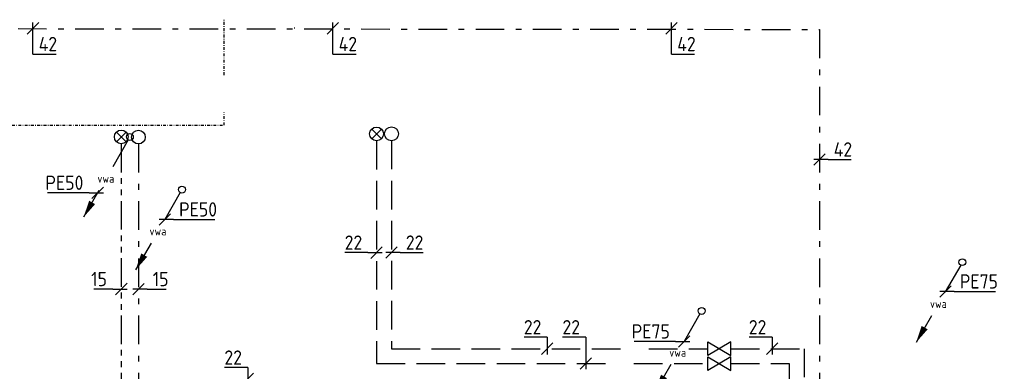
# Model space of a CAD drawing. Header units: millimetres. Extents: x -67014 to 38135, y 8979 to 53413.
# Tile 11 of 18: x -32247 to -23641, y 16451 to 19522. Entities that reach past the tile are written whole.
import ezdxf
from ezdxf.enums import TextEntityAlignment as Align

# ---------------------------------------------------------------- set-up
doc = ezdxf.new("R2010")
doc.units = ezdxf.units.MM
doc.header["$LTSCALE"] = 50
for name, pattern in [('2322109', [10, 5, -2, 1, -2]), ('2322110', [10, 5, -1, 1, -1, 1, -1]), ('2322170', [45, 5, -2, 5, -2, 5, -2, 5, -2, 5, -2, 5, -5]), ('KOUDWATER', [8.4, 4.8, -1.2, 1.2, -1.2]), ('KOUDWATERTAP', [1.1, 0.5, -0.25, 0.1, -0.25])]:
    doc.linetypes.add(name, pattern=pattern)
for name, color, linetype in [('52-KOUD', 3, 'KOUDWATER'), ('Bestaande grijswater', 6, 'KOUDWATERTAP'), ('WL5232--', 192, 'Continuous'), ('WL531---', 132, 'Continuous'), ('WL532---', 12, 'Continuous'), ('WL5331--', 4, 'Continuous'), ('WL561---', 10, 'Continuous'), ('WM5232--', 2, 'Continuous'), ('WM531---', 2, 'Continuous'), ('WM532---', 2, 'Continuous')]:
    doc.layers.add(name, color=color, linetype=linetype)
doc.styles.add('BURO-018', font='ISO96.shx', dxfattribs={"height": 90})
doc.styles.add('BURO-025', font='ISO96.shx', dxfattribs={"height": 125})

# ---------------------------------------------------------------- blocks, each defined once
blk = doc.blocks.new('LDV2')
at = {"color": 0, "linetype": 'Continuous'}
for p, q in [((-0.25, -0.43), (-2.5, -4.33)), ((-4.5, -7.79), (-6.75, -11.69))]:
    blk.add_line(p, q, dxfattribs=at)
blk.add_lwpolyline([(-6.75, -11.69, 0, 1, 0), (-5.5, -9.53, 1, 1, 0)], format="xyseb", dxfattribs=at)
blk.add_circle((0, 0), 0.5, dxfattribs=at)
at = {"color": 0, "linetype": 'Continuous', "style": 'BURO-018'}
blk.add_attdef('LD_TEXT1', text='', height=1.8, dxfattribs=at).set_placement((-3.5, -6.06), align=Align.MIDDLE)
blk = doc.blocks.new('*U124', base_point=(-32844.4, 14198.6))
at = {"color": 0, "linetype": 'Continuous'}
for p, q in [((-32794.4, 14248.6), (-32894.4, 14148.6)), ((-32769.4, 14198.6), (-32894.4, 14198.6)), ((-32769.4, 14198.6), (-32406.9, 14198.6))]:
    blk.add_line(p, q, dxfattribs=at)
at = {"color": 0, "linetype": 'Continuous', "style": 'BURO-025'}
blk.add_text('PE50', height=125, dxfattribs=at).set_placement((-32719.4, 14223.6))
blk = doc.blocks.new('23222202')
at = {"color": 0, "linetype": 'Continuous'}
blk.add_circle((0, 0), 1.5, dxfattribs=at)
at = {"color": 0, "linetype": 'Continuous', "style": 'BURO-018', "flags": 1}
blk.add_attdef('CV_MATCODE', (0, 0), '', height=1.8, dxfattribs=at)
blk = doc.blocks.new('*U125', base_point=(-26433.6, 16722.7))
at = {"color": 0, "linetype": 'Continuous'}
for p, q in [((-26383.6, 16772.7), (-26483.6, 16672.7)), ((-26358.6, 16722.7), (-26483.6, 16722.7)), ((-26358.6, 16722.7), (-25996.1, 16722.7))]:
    blk.add_line(p, q, dxfattribs=at)
at = {"color": 0, "linetype": 'Continuous', "style": 'BURO-025'}
blk.add_text('PE75', height=125, dxfattribs=at).set_placement((-26308.6, 16747.7))
blk = doc.blocks.new('23222203')
at = {"color": 0, "linetype": 'Continuous'}
for p, q in [((-1.06, -1.06), (1.06, 1.06)), ((-1.06, 1.06), (1.06, -1.06))]:
    blk.add_line(p, q, dxfattribs=at)
blk.add_circle((0, 0), 1.5, dxfattribs=at)
at = {"color": 0, "linetype": 'Continuous', "style": 'BURO-018', "flags": 1}
blk.add_attdef('CV_MATCODE', (0, 0), '', height=1.8, dxfattribs=at)
blk = doc.blocks.new('3048301')
at = {"color": 0, "linetype": 'Continuous'}
for p, q in [((-2.5, 1.5), (2.5, -1.5)), ((-2.5, -1.5), (-2.5, 1.5)), ((2.5, 1.5), (-2.5, -1.5)), ((2.5, -1.5), (2.5, 1.5))]:
    blk.add_line(p, q, dxfattribs=at)
at = {"color": 0, "linetype": 'Continuous', "style": 'BURO-018', "flags": 1}
blk.add_attdef('CV_MATCODE', (0, 0), '', height=1.8, dxfattribs=at)
blk = doc.blocks.new('*U134', base_point=(-31565.4, 18010.7))
at = {"color": 0, "linetype": 'Continuous'}
for p, q in [((-31640.4, 18010.7), (-32002.9, 18010.7)), ((-31640.4, 18010.7), (-31515.4, 18010.7)), ((-31515.4, 18060.7), (-31615.4, 17960.7))]:
    blk.add_line(p, q, dxfattribs=at)
at = {"color": 0, "linetype": 'Continuous', "style": 'BURO-025'}
blk.add_text('PE50', height=125, dxfattribs=at).set_placement((-31690.4, 18035.7), align=Align.RIGHT)
blk = doc.blocks.new('*U226', base_point=(-35342, 19447.4))
at = {"color": 0, "linetype": 'Continuous'}
for p, q in [((-35292, 19497.4), (-35392, 19397.4)), ((-35342, 19222.4), (-35342, 19497.4)), ((-35342, 19222.4), (-35140.2, 19222.4))]:
    blk.add_line(p, q, dxfattribs=at)
at = {"color": 0, "linetype": 'Continuous', "style": 'BURO-025'}
blk.add_text('42', height=125, dxfattribs=at).set_placement((-35292, 19247.4))
blk = doc.blocks.new('*U227', base_point=(-25257.2, 18301.8))
at = {"color": 0, "linetype": 'Continuous'}
for p, q in [((-25207.2, 18351.8), (-25307.2, 18251.8)), ((-25182.2, 18301.8), (-25307.2, 18301.8)), ((-25182.2, 18301.8), (-24980.4, 18301.8))]:
    blk.add_line(p, q, dxfattribs=at)
at = {"color": 0, "linetype": 'Continuous', "style": 'BURO-025'}
blk.add_text('42', height=125, dxfattribs=at).set_placement((-25132.2, 18326.8))
blk = doc.blocks.new('*U229', base_point=(-31209, 17169.7))
at = {"color": 0, "linetype": 'Continuous'}
for p, q in [((-31159, 17219.7), (-31259, 17119.7)), ((-31134, 17169.7), (-31259, 17169.7)), ((-31134, 17169.7), (-30967.9, 17169.7))]:
    blk.add_line(p, q, dxfattribs=at)
at = {"color": 0, "linetype": 'Continuous', "style": 'BURO-025'}
blk.add_text('15', height=125, dxfattribs=at).set_placement((-31084, 17194.7))
blk = doc.blocks.new('*U232', base_point=(-30035.6, 16383.9))
at = {"color": 0, "linetype": 'Continuous'}
for p, q in [((-30035.6, 16483.9), (-30237.4, 16483.9)), ((-30035.6, 16483.9), (-30035.6, 16333.9)), ((-29985.6, 16433.9), (-30085.6, 16333.9))]:
    blk.add_line(p, q, dxfattribs=at)
at = {"color": 0, "linetype": 'Continuous', "style": 'BURO-025'}
blk.add_text('22', height=125, dxfattribs=at).set_placement((-30085.6, 16508.9), align=Align.RIGHT)
blk = doc.blocks.new('*U262', base_point=(-25671.1, 16648.8))
at = {"color": 0, "linetype": 'Continuous'}
for p, q in [((-25671.1, 16748.8), (-25872.8, 16748.8)), ((-25621.1, 16698.8), (-25721.1, 16598.8)), ((-25671.1, 16748.8), (-25671.1, 16598.8))]:
    blk.add_line(p, q, dxfattribs=at)
at = {"color": 0, "linetype": 'Continuous', "style": 'BURO-025'}
blk.add_text('22', height=125, dxfattribs=at).set_placement((-25721.1, 16773.8), align=Align.RIGHT)
blk = doc.blocks.new('*U263', base_point=(-28997.3, 17488.1))
at = {"color": 0, "linetype": 'Continuous'}
for p, q in [((-28947.3, 17538.1), (-29047.3, 17438.1)), ((-28922.3, 17488.1), (-29047.3, 17488.1)), ((-28922.3, 17488.1), (-28720.6, 17488.1))]:
    blk.add_line(p, q, dxfattribs=at)
at = {"color": 0, "linetype": 'Continuous', "style": 'BURO-025'}
blk.add_text('22', height=125, dxfattribs=at).set_placement((-28872.3, 17513.1))
blk = doc.blocks.new('*U274', base_point=(-31359, 17131.3))
at = {"color": 0, "linetype": 'Continuous'}
for p, q in [((-31434, 17131.3), (-31600, 17131.3)), ((-31434, 17131.3), (-31309, 17131.3)), ((-31309, 17181.3), (-31409, 17081.3))]:
    blk.add_line(p, q, dxfattribs=at)
at = {"color": 0, "linetype": 'Continuous', "style": 'BURO-025'}
blk.add_text('15', height=125, dxfattribs=at).set_placement((-31484, 17156.3), align=Align.RIGHT)
blk = doc.blocks.new('*U284', base_point=(-29128.2, 17304.4))
at = {"color": 0, "linetype": 'Continuous'}
for p, q in [((-29203.2, 17304.4), (-29405, 17304.4)), ((-29203.2, 17304.4), (-29078.2, 17304.4)), ((-29078.2, 17354.4), (-29178.2, 17254.4))]:
    blk.add_line(p, q, dxfattribs=at)
at = {"color": 0, "linetype": 'Continuous', "style": 'BURO-025'}
blk.add_text('22', height=125, dxfattribs=at).set_placement((-29253.2, 17329.4), align=Align.RIGHT)
blk = doc.blocks.new('*U285', base_point=(-26439.5, 16712.5))
at = {"color": 0, "linetype": 'Continuous'}
for p, q in [((-26514.5, 16712.5), (-26877, 16712.5)), ((-26514.5, 16712.5), (-26389.5, 16712.5)), ((-26389.5, 16762.5), (-26489.5, 16662.5))]:
    blk.add_line(p, q, dxfattribs=at)
at = {"color": 0, "linetype": 'Continuous', "style": 'BURO-025'}
blk.add_text('PE75', height=125, dxfattribs=at).set_placement((-26564.5, 16737.5), align=Align.RIGHT)

msp = doc.modelspace()

# ---------------------------------------------------------------- linework, layer by layer
at = {"layer": '52-KOUD'}
msp.add_line((-29843.3, 19448.7), (-29848.6, 19448.7), dxfattribs=at)
at = {"layer": '52-KOUD', "linetype": 'Continuous'}
msp.add_line((-29843.3, 19448.7), (-29848.6, 19448.7), dxfattribs=at)
at = {"layer": 'Bestaande grijswater', "linetype": 'KOUDWATERTAP'}
for p, q in [((-30458.7, 19037.9), (-30458.7, 19522.4)), ((-30458.7, 18600.9), (-30458.7, 18716.1)), ((-33358.4, 18600.9), (-30458.7, 18600.9))]:
    msp.add_line(p, q, dxfattribs=at)
at = {"layer": 'WL531---', "linetype": '2322109'}
for p, q in [((-36761.5, 19448.7), (-25257.2, 19437.5)), ((-25257.2, 19437.5), (-25257.2, 16383.9)), ((-31209, 18437.6), (-31209, 16383.9))]:
    msp.add_line(p, q, dxfattribs=at)
at = {"layer": 'WL531---', "linetype": '2322170'}
for p, q in [((-28997.3, 18465.6), (-28997.3, 16648.8)), ((-28997.3, 16648.8), (-26231.6, 16648.8)), ((-26031.6, 16648.8), (-25391.7, 16648.8)), ((-25391.7, 16648.8), (-25391.7, 13981.8))]:
    msp.add_line(p, q, dxfattribs=at)
at = {"layer": 'WL532---', "linetype": '2322110'}
msp.add_line((-31359, 18438.6), (-31359, 16253.5), dxfattribs=at)
at = {"layer": 'WL5331--', "color": 10, "linetype": '2322170'}
for p, q in [((-29128.2, 18464.4), (-29128.2, 16518.8)), ((-29128.2, 16518.8), (-26231.6, 16518.8)), ((-26031.6, 16518.8), (-25522.5, 16518.8)), ((-25522.5, 16518.8), (-25522.5, 14111.8))]:
    msp.add_line(p, q, dxfattribs=at)
at = {"layer": 'WM531---'}
for p, q in [((-27299.7, 16748.7), (-27501.5, 16748.7)), ((-27299.7, 16748.7), (-27299.7, 16468.8)), ((-27249.7, 16568.8), (-27349.7, 16468.8))]:
    msp.add_line(p, q, dxfattribs=at)

# ---------------------------------------------------------------- block references
at = {"layer": 'WL5232--', "linetype": '2322109'}
ref = msp.add_blockref('LDV2', (-31284, 18498.1), dxfattribs=dict(at, xscale=60, yscale=60, zscale=60))
ref.add_attrib('LD_TEXT1', 'vwa', dxfattribs={"layer": '0', "color": 2, "linetype": 'Continuous', "height": 72, "style": 'BURO-018'}).set_placement((-31494, 18134.4), align=Align.MIDDLE)
ref = msp.add_blockref('LDV2', (-30828.6, 18037.9), dxfattribs=dict(at, xscale=60, yscale=60, zscale=60))
ref.add_attrib('LD_TEXT1', 'vwa', dxfattribs={"layer": '0', "color": 2, "linetype": 'Continuous', "height": 72, "style": 'BURO-018'}).set_placement((-31038.6, 17674.2), align=Align.MIDDLE)
ref = msp.add_blockref('LDV2', (-24007.5, 17404.6), dxfattribs=dict(at, xscale=60, yscale=60, zscale=60))
ref.add_attrib('LD_TEXT1', 'vwa', dxfattribs={"layer": '0', "color": 2, "linetype": 'Continuous', "height": 72, "style": 'BURO-018'}).set_placement((-24217.5, 17040.9), align=Align.MIDDLE)
ref = msp.add_blockref('LDV2', (-26286.1, 16978.2), dxfattribs=dict(at, xscale=60, yscale=60, zscale=60))
ref.add_attrib('LD_TEXT1', 'vwa', dxfattribs={"layer": '0', "color": 2, "linetype": 'Continuous', "height": 72, "style": 'BURO-018'}).set_placement((-26496.1, 16614.5), align=Align.MIDDLE)
at = {"layer": 'WL531---', "linetype": '2322109', "xscale": 40, "yscale": 40, "zscale": 40}
for p in [(-31209, 18497.6), (-28997.3, 18525.6)]:
    msp.add_blockref('23222202', p, dxfattribs=at)
at = {"layer": 'WL532---', "linetype": '2322110', "xscale": 40, "yscale": 40, "zscale": 40}
msp.add_blockref('23222203', (-31359, 18498.6), dxfattribs=at)
at = {"layer": 'WL5331--', "color": 10, "linetype": '2322170', "xscale": 40, "yscale": 40, "zscale": 40}
msp.add_blockref('23222203', (-29128.2, 18524.4), dxfattribs=at)
at = {"layer": 'WL561---', "color": 2, "linetype": '2322109', "xscale": 40, "yscale": 40, "zscale": 40}
for p in [(-26131.6, 16648.8), (-26131.6, 16518.8)]:
    msp.add_blockref('3048301', p, dxfattribs=at)
at = {"layer": 'WM5232--', "linetype": '2322110'}
msp.add_blockref('*U134', (-31565.4, 18010.7), dxfattribs=at)
at = {"layer": 'WM5232--', "linetype": '2322109'}
for name, p in [('*U124', (-30978.6, 17778.1)), ('*U125', (-24155.1, 17149.1))]:
    msp.add_blockref(name, p, dxfattribs=at)
at = {"layer": 'WM5232--'}
msp.add_blockref('*U285', (-26439.5, 16712.5), dxfattribs=at)
at = {"layer": 'WM531---'}
for name, p in [('*U226', (-32130.7, 19447.4)), ('*U226', (-29509.2, 19447.4)), ('*U226', (-26549.8, 19447.4)), ('*U227', (-25257.2, 18301.8)), ('*U263', (-28997.3, 17488.1)), ('*U229', (-31209, 17169.7)), ('*U262', (-27637.4, 16648.8)), ('*U262', (-25671.1, 16648.8)), ('*U232', (-30254.4, 16383.9))]:
    msp.add_blockref(name, p, dxfattribs=at)
at = {"layer": 'WM532---'}
for name, p in [('*U284', (-29128.2, 17487.9)), ('*U274', (-31359, 17169.9))]:
    msp.add_blockref(name, p, dxfattribs=at)

# ---------------------------------------------------------------- texts
at = {"layer": 'WM531---', "style": 'BURO-025'}
msp.add_text('22', height=125, dxfattribs=at).set_placement((-27349.7, 16773.7), align=Align.RIGHT)

doc.saveas('drawing.dxf')
